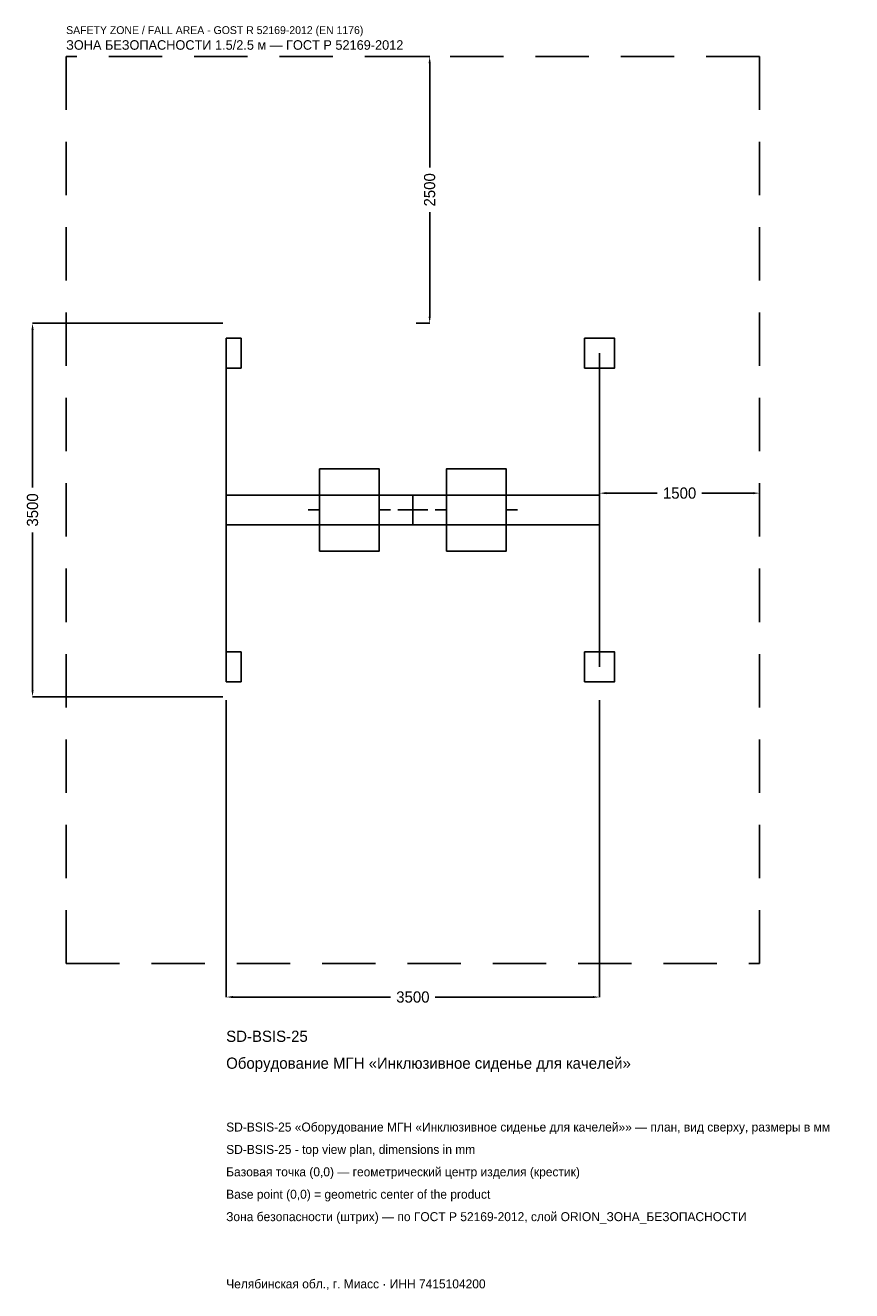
# Model space of a CAD drawing. Header units: metres. Extents: x -3633 to 4113, y -7317 to 4542.
import ezdxf

# ---------------------------------------------------------------- set-up
doc = ezdxf.new("R2010")
doc.units = ezdxf.units.M
doc.linetypes.add('DASHED', pattern=[800, 500, -300])
for name, color, linetype in [('ORION_ДАННЫЕ', 3, 'Continuous'), ('ORION_ЗОНА_БЕЗОПАСНОСТИ', 1, 'Continuous'), ('ORION_КОНТУР', 7, 'Continuous'), ('ORION_РАЗМЕРЫ', 8, 'Continuous')]:
    doc.layers.add(name, color=color, linetype=linetype)
doc.dimstyles.new('ORION', dxfattribs={"dimtxt": 105, "dimasz": 63, "dimexe": 1.25, "dimexo": 31.5, "dimtad": 1, "dimdec": 0, "dimcen": 2.5, "dimazin": 3, "dimtfac": 1, "dimtmove": 0, "dimatfit": 3, "dimarcsym": 0})

# ---------------------------------------------------------------- blocks, each defined once
blk = doc.blocks.new('_CLOSEDFILLED')
at = {"color": 0, "linetype": 'BYBLOCK'}
blk.add_solid([(-1, 0.16), (0, 0), (-1, -0.16)], dxfattribs=at)
blk = doc.blocks.new('*D1')
for p, q in [((-1750, -1781.5), (-1750, -4565)), ((1750, -1781.5), (1750, -4565)), ((-1687, -4565), (-210, -4565)), ((210, -4565), (1687, -4565))]:
    blk.add_line(p, q)
at = {"layer": 'Defpoints'}
for p in [(-1750, -1750), (1750, -1750), (-1750, -4565)]:
    blk.add_point(p, dxfattribs=at)
at = {"layer": 'ORION_РАЗМЕРЫ', "xscale": 63, "yscale": 63, "rotation": 180}
blk.add_blockref('_CLOSEDFILLED', (-1750, -4565), dxfattribs=at)
at = {"layer": 'ORION_РАЗМЕРЫ', "xscale": 63, "yscale": 63}
blk.add_blockref('_CLOSEDFILLED', (1750, -4565), dxfattribs=at)
at = {"layer": 'ORION_РАЗМЕРЫ', "insert": (0, -4565), "char_height": 105, "attachment_point": 5}
blk.add_mtext('3500', dxfattribs=at)
blk = doc.blocks.new('*D2')
for p, q in [((-1781.5, 1750), (-3565, 1750)), ((-3565, 210), (-3565, 1687)), ((-3565, -1687), (-3565, -210)), ((-1781.5, -1750), (-3565, -1750))]:
    blk.add_line(p, q)
at = {"layer": 'Defpoints'}
for p in [(-1750, 1750), (-3565, -1750), (-1750, -1750)]:
    blk.add_point(p, dxfattribs=at)
at = {"layer": 'ORION_РАЗМЕРЫ', "xscale": 63, "yscale": 63}
for p, rotation in [((-3565, 1750), 90), ((-3565, -1750), 270)]:
    blk.add_blockref('_CLOSEDFILLED', p, dxfattribs=dict(at, rotation=rotation))
at = {"layer": 'ORION_РАЗМЕРЫ', "insert": (-3565, 0), "char_height": 105, "attachment_point": 5, "rotation": 90}
blk.add_mtext('3500', dxfattribs=at)
blk = doc.blocks.new('*D3')
for p, q in [((1750, 31.5), (1750, 157.5)), ((1813, 157.5), (2290, 157.5)), ((2710, 157.5), (3187, 157.5)), ((3250, 31.5), (3250, 157.5))]:
    blk.add_line(p, q)
at = {"layer": 'Defpoints'}
for p in [(1750, 157.5), (1750, 0), (3250, 0)]:
    blk.add_point(p, dxfattribs=at)
at = {"layer": 'ORION_РАЗМЕРЫ', "xscale": 63, "yscale": 63, "rotation": 180}
blk.add_blockref('_CLOSEDFILLED', (1750, 157.5), dxfattribs=at)
at = {"layer": 'ORION_РАЗМЕРЫ', "xscale": 63, "yscale": 63}
blk.add_blockref('_CLOSEDFILLED', (3250, 157.5), dxfattribs=at)
at = {"layer": 'ORION_РАЗМЕРЫ', "insert": (2500, 157.5), "char_height": 105, "attachment_point": 5}
blk.add_mtext('1500', dxfattribs=at)
blk = doc.blocks.new('*D4')
for p, q in [((31.5, 4250), (157.5, 4250)), ((157.5, 3210), (157.5, 4187)), ((157.5, 1813), (157.5, 2790)), ((31.5, 1750), (157.5, 1750))]:
    blk.add_line(p, q)
at = {"layer": 'Defpoints'}
for p in [(0, 4250), (0, 1750), (157.5, 1750)]:
    blk.add_point(p, dxfattribs=at)
at = {"layer": 'ORION_РАЗМЕРЫ', "xscale": 63, "yscale": 63}
for p, rotation in [((157.5, 4250), 90), ((157.5, 1750), 270)]:
    blk.add_blockref('_CLOSEDFILLED', p, dxfattribs=dict(at, rotation=rotation))
at = {"layer": 'ORION_РАЗМЕРЫ', "insert": (157.5, 3000), "char_height": 105, "attachment_point": 5, "rotation": 90}
blk.add_mtext('2500', dxfattribs=at)
blk = doc.blocks.new('ОРИОН SD-BSIS-25 Оборудование МГН Инклюзивное сиденье для качелей')
at = {"layer": 'ORION_ЗОНА_БЕЗОПАСНОСТИ', "linetype": 'DASHED'}
blk.add_lwpolyline([(-3250, -4250), (3250, -4250), (3250, 4250), (-3250, 4250)], close=True, dxfattribs=at)
at = {"layer": 'ORION_КОНТУР'}
for p, q in [((-1750, 0), (-1750, 1470)), ((1750, 0), (1750, 1470)), ((-1750, 0), (-1750, -1470)), ((-875, 0), (-980, 0)), ((-315, 0), (-210, 0)), ((315, 0), (210, 0)), ((875, 0), (980, 0)), ((1750, 0), (1750, -1470))]:
    blk.add_line(p, q, dxfattribs=at)
for points in [[(-1750, 1330), (-1610, 1330), (-1610, 1610), (-1750, 1610)], [(1610, 1330), (1890, 1330), (1890, 1610), (1610, 1610)], [(-875, -385), (-315, -385), (-315, 385), (-875, 385)], [(315, -385), (875, -385), (875, 385), (315, 385)], [(-1750, -140), (1750, -140), (1750, 140), (-1750, 140)], [(-1750, -1610), (-1610, -1610), (-1610, -1330), (-1750, -1330)], [(1610, -1610), (1890, -1610), (1890, -1330), (1610, -1330)]]:
    blk.add_lwpolyline(points, close=True, dxfattribs=at)
at = {"layer": 'ORION_РАЗМЕРЫ'}
for p, q in [((0, -140), (0, 140)), ((-140, 0), (140, 0))]:
    blk.add_line(p, q, dxfattribs=at)
at = {"layer": 'ORION_ДАННЫЕ'}
for tag, p in [('АРТИКУЛ', (-1750, -4985)), ('НАИМЕНОВАНИЕ', (-1750, -5237))]:
    blk.add_attdef(tag, p, '', height=105, dxfattribs=at)
at = {"layer": 'ORION_ДАННЫЕ', "flags": 1}
for tag, p in [('ПРОИЗВОДИТЕЛЬ', (-1750, -5489)), ('ТЕЛЕФОН', (-1750, -5741)), ('САЙТ', (-1750, -6245)), ('АДРЕС', (-1750, -6497)), ('РЕКВИЗИТЫ', (-1750, -6749)), ('ГАБАРИТЫ', (-1750, -7001)), ('ЗОНА_БЕЗОПАСНОСТИ', (-1750, -7253))]:
    blk.add_attdef(tag, p, '', height=105, dxfattribs=at)
at = {"layer": 'ORION_ЗОНА_БЕЗОПАСНОСТИ', "color": 1}
for s, height, p in [('SAFETY ZONE / FALL AREA - GOST R 52169-2012 (EN 1176)', 73.5, (-3250, 4460)), ('ЗОНА БЕЗОПАСНОСТИ 1.5/2.5 м — ГОСТ Р 52169-2012', 89.25, (-3250, 4313))]:
    blk.add_text(s, height=height, dxfattribs=at).set_placement(p)
at = {"layer": 'ORION_РАЗМЕРЫ'}
for base, p1, p2, picture, middle in [((157.5, 1750), (0, 1750), (0, 4250), '*D4', (157.5, 3000)), ((-3565, -1750), (-1750, -1750), (-1750, 1750), '*D2', (-3565, 0))]:
    dim = blk.add_linear_dim(base=base, p1=p1, p2=p2, angle=90, dimstyle='ORION', dxfattribs=at)
    dim.commit()
    dim.dimension.update_dxf_attribs({"geometry": picture, "text_midpoint": middle})
for base, p1, p2, picture, middle in [((1750, 157.5), (1750, 0), (3250, 0), '*D3', (2500, 157.5)), ((-1750, -4565), (-1750, -1750), (1750, -1750), '*D1', (0, -4565))]:
    dim = blk.add_linear_dim(base=base, p1=p1, p2=p2, dimstyle='ORION', dxfattribs=at)
    dim.commit()
    dim.dimension.update_dxf_attribs({"geometry": picture, "text_midpoint": middle})

msp = doc.modelspace()

# ---------------------------------------------------------------- block references
msp.add_blockref('ОРИОН SD-BSIS-25 Оборудование МГН Инклюзивное сиденье для качелей', (0, 0)).add_auto_attribs({'АРТИКУЛ': 'SD-BSIS-25', 'НАИМЕНОВАНИЕ': 'Оборудование МГН «Инклюзивное сиденье для качелей»'})

# ---------------------------------------------------------------- texts
at = {"layer": 'ORION_ДАННЫЕ', "color": 3}
for s, p in [('SD-BSIS-25 «Оборудование МГН «Инклюзивное сиденье для качелей»» — план, вид сверху, размеры в мм', (-1750, -5825)), ('SD-BSIS-25 - top view plan, dimensions in mm', (-1750, -6035)), ('Челябинская обл., г. Миасс · ИНН 7415104200', (-1750, -7295))]:
    msp.add_text(s, height=84, dxfattribs=at).set_placement(p)
at = {"layer": 'ORION_ДАННЫЕ', "color": 7}
for s, p in [('Базовая точка (0,0) — геометрический центр изделия (крестик)', (-1750, -6245)), ('Base point (0,0) = geometric center of the product', (-1750, -6455))]:
    msp.add_text(s, height=84, dxfattribs=at).set_placement(p)
at = {"layer": 'ORION_ДАННЫЕ', "color": 1}
msp.add_text('Зона безопасности (штрих) — по ГОСТ Р 52169-2012, слой ORION_ЗОНА_БЕЗОПАСНОСТИ', height=84, dxfattribs=at).set_placement((-1750, -6665))

doc.saveas('drawing.dxf')
